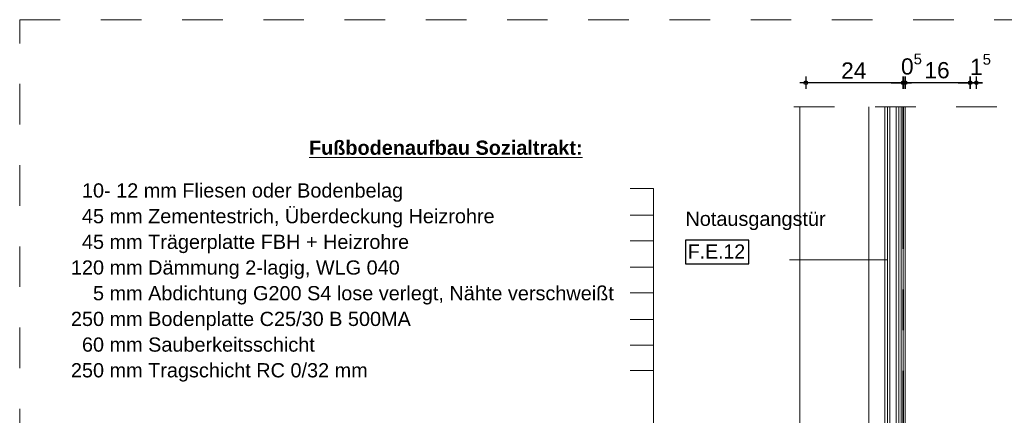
# Model space of a CAD drawing. Header units: metres. Extents: x 1314 to 1415, y -87 to -52.
# Tile 178 of 256: x 1391.034 to 1393.459, y -70.004 to -69.03. Entities that reach past the tile are written whole.
import ezdxf

# ---------------------------------------------------------------- set-up
doc = ezdxf.new("R2010")
doc.units = ezdxf.units.M
doc.header["$PDMODE"] = 65
for name, pattern in [('AUSGEZOGEN', [0]), ('STRICHLINIE_S4', [0.008, 0.006, -0.002]), ('STRICHPUNKT2_S5', [0.5, 0.35, -0.05, 0.05, -0.05]), ('VERDECKT2_S2', [0.15, 0.1, -0.05])]:
    doc.linetypes.add(name, pattern=pattern)
for name, color, linetype, lineweight in [('XR$6$Achsen', 4, 'AUSGEZOGEN', 13), ('XR$6$Logos', 255, 'AUSGEZOGEN', 13), ('XR$6$Maßlinie 1_50', 7, 'AUSGEZOGEN', 25), ('XR$6$Muster', 4, 'AUSGEZOGEN', 13), ('XR$6$Text 1_100', 3, 'AUSGEZOGEN', 18), ('XR$6$Text 1_50', 3, 'AUSGEZOGEN', 18), ('XR$6$Wand', 1, 'AUSGEZOGEN', 50), ('XR$6$Wand Mauerwerk tr_1', 42, 'AUSGEZOGEN', 18)]:
    doc.layers.add(name, color=color, linetype=linetype, lineweight=lineweight)
doc.styles.add('ARIAL', font='arial.ttf')
doc.dimstyles.new('DIMSTYLE_28', dxfattribs={"dimtxt": 0.04, "dimasz": 0.03, "dimexe": 0, "dimexo": 1e-06, "dimgap": 0.02, "dimtad": 2, "dimdec": 1, "dimlfac": 100, "dimrnd": 0.5, "dimzin": 4, "dimdsep": 46, "dimtxsty": 'ARIAL', "dimblk1": 'ALL_ML_KREIS', "dimblk2": 'ALL_ML_KREIS', "dimsah": 1, "dimcen": 0, "dimse1": 1, "dimse2": 1, "dimclrd": 7, "dimclre": 7, "dimclrt": 7, "dimadec": 0, "dimazin": 0, "dimtfac": 1, "dimtdec": 0, "dimtix": 1, "dimtmove": 2, "dimatfit": 3, "dimfxl": 0, "dimtzin": 0, "dimlwd": 0, "dimlwe": 25, "dimarcsym": 0})
doc.dimstyles.new('DIMSTYLE_29', dxfattribs={"dimtxt": 0.04, "dimasz": 0.03, "dimexe": 0, "dimexo": 1e-06, "dimgap": 0.02, "dimtad": 2, "dimdec": 1, "dimlfac": 100, "dimrnd": 0.5, "dimzin": 4, "dimdsep": 46, "dimtxsty": 'ARIAL', "dimblk1": 'ALL_ML_KREIS', "dimblk2": 'ALL_ML_KREIS', "dimsah": 1, "dimcen": 0, "dimse1": 1, "dimse2": 1, "dimclrd": 7, "dimclre": 7, "dimclrt": 7, "dimadec": 0, "dimazin": 0, "dimtfac": 1, "dimtdec": 0, "dimtix": 1, "dimtmove": 2, "dimatfit": 3, "dimfxl": 0, "dimtvp": 1.2, "dimtzin": 0, "dimlwd": 0, "dimlwe": 25, "dimarcsym": 0})

# ---------------------------------------------------------------- blocks, each defined once
blk = doc.blocks.new('ALL_ML_KREIS')
at = {"color": 0, "linetype": 'ByBlock', "lineweight": -2}
for p, q in [((-1, 0), (0.5, 0)), ((0, -0.5), (0, 0.5))]:
    blk.add_line(p, q, dxfattribs=at)
blk.add_circle((0, 0), 0.15, dxfattribs=at)
blk = doc.blocks.new('*D264')
at = {"layer": 'DEFPOINTS', "color": 7, "linetype": 'AUSGEZOGEN', "lineweight": 25, "transparency": 33554687}
for p in [(1393.3897, -69.1848), (1393.3747, -69.2441), (1393.3897, -69.2441)]:
    blk.add_point(p, dxfattribs=at)
at = {"layer": 'XR$6$Maßlinie 1_50', "color": 7, "linetype": 'AUSGEZOGEN', "lineweight": -2, "transparency": 33554687}
blk.add_line((1393.3897, -69.1848), (1393.3747, -69.1848), dxfattribs=at)
at = {"layer": 'XR$6$Maßlinie 1_50', "color": 7, "linetype": 'AUSGEZOGEN', "lineweight": 25, "transparency": 33554687, "xscale": 0.03, "yscale": 0.03, "zscale": 0.03}
for p, rotation in [((1393.3897, -69.1848), 360), ((1393.3747, -69.1848), 180)]:
    blk.add_blockref('ALL_ML_KREIS', p, dxfattribs=dict(at, rotation=rotation))
at = {"layer": 'XR$6$Maßlinie 1_50', "color": 7, "linetype": 'AUSGEZOGEN', "lineweight": 25, "transparency": 33554687, "insert": (1393.4, -69.1398), "char_height": 0.04, "width": 0.12, "attachment_point": 5, "style": 'ARIAL'}
blk.add_mtext('\\A1;{\\A1;{1\\H0.026400;\\S5^ ;}}', dxfattribs=at)
blk = doc.blocks.new('*D265')
at = {"layer": 'DEFPOINTS', "color": 7, "linetype": 'AUSGEZOGEN', "lineweight": 25, "transparency": 33554687}
for p in [(1393.3747, -69.1848), (1393.2147, -69.2441), (1393.3747, -69.2441)]:
    blk.add_point(p, dxfattribs=at)
at = {"layer": 'XR$6$Maßlinie 1_50', "color": 7, "linetype": 'AUSGEZOGEN', "lineweight": -2, "transparency": 33554687}
blk.add_line((1393.3747, -69.1848), (1393.2147, -69.1848), dxfattribs=at)
at = {"layer": 'XR$6$Maßlinie 1_50', "color": 7, "linetype": 'AUSGEZOGEN', "lineweight": 25, "transparency": 33554687, "xscale": 0.03, "yscale": 0.03, "zscale": 0.03}
for p, rotation in [((1393.2147, -69.1848), 180), ((1393.3747, -69.1848), 360)]:
    blk.add_blockref('ALL_ML_KREIS', p, dxfattribs=dict(at, rotation=rotation))
at = {"layer": 'XR$6$Maßlinie 1_50', "color": 7, "linetype": 'AUSGEZOGEN', "lineweight": 25, "transparency": 33554687, "insert": (1393.2929, -69.1542), "char_height": 0.04, "width": 0.16, "attachment_point": 5, "style": 'ARIAL'}
blk.add_mtext('\\A1;{\\A1;{16\\H0.026400;\\S^ ;}}', dxfattribs=at)
blk = doc.blocks.new('*D266')
at = {"layer": 'DEFPOINTS', "color": 7, "linetype": 'AUSGEZOGEN', "lineweight": 25, "transparency": 33554687}
for p in [(1393.2147, -69.1848), (1393.2097, -69.2441), (1393.2147, -69.2441)]:
    blk.add_point(p, dxfattribs=at)
at = {"layer": 'XR$6$Maßlinie 1_50', "color": 7, "linetype": 'AUSGEZOGEN', "lineweight": -2, "transparency": 33554687}
blk.add_line((1393.2147, -69.1848), (1393.2097, -69.1848), dxfattribs=at)
at = {"layer": 'XR$6$Maßlinie 1_50', "color": 7, "linetype": 'AUSGEZOGEN', "lineweight": 25, "transparency": 33554687, "xscale": 0.03, "yscale": 0.03, "zscale": 0.03}
for p, rotation in [((1393.2147, -69.1848), 360), ((1393.2097, -69.1848), 180)]:
    blk.add_blockref('ALL_ML_KREIS', p, dxfattribs=dict(at, rotation=rotation))
at = {"layer": 'XR$6$Maßlinie 1_50', "color": 7, "linetype": 'AUSGEZOGEN', "lineweight": 25, "transparency": 33554687, "insert": (1393.23, -69.1392), "char_height": 0.04, "width": 0.12, "attachment_point": 5, "style": 'ARIAL'}
blk.add_mtext('\\A1;{\\A1;{0\\H0.026400;\\S5^ ;}}', dxfattribs=at)
blk = doc.blocks.new('*D267')
at = {"layer": 'DEFPOINTS', "color": 7, "linetype": 'AUSGEZOGEN', "lineweight": 25, "transparency": 33554687}
for p in [(1393.2097, -69.1848), (1392.9697, -69.2441), (1393.2097, -69.2441)]:
    blk.add_point(p, dxfattribs=at)
at = {"layer": 'XR$6$Maßlinie 1_50', "color": 7, "linetype": 'AUSGEZOGEN', "lineweight": -2, "transparency": 33554687}
blk.add_line((1393.2097, -69.1848), (1392.9697, -69.1848), dxfattribs=at)
at = {"layer": 'XR$6$Maßlinie 1_50', "color": 7, "linetype": 'AUSGEZOGEN', "lineweight": 25, "transparency": 33554687, "xscale": 0.03, "yscale": 0.03, "zscale": 0.03}
for p, rotation in [((1392.9697, -69.1848), 180), ((1393.2097, -69.1848), 360)]:
    blk.add_blockref('ALL_ML_KREIS', p, dxfattribs=dict(at, rotation=rotation))
at = {"layer": 'XR$6$Maßlinie 1_50', "color": 7, "linetype": 'AUSGEZOGEN', "lineweight": 25, "transparency": 33554687, "insert": (1393.0879, -69.1548), "char_height": 0.04, "width": 0.16, "attachment_point": 5, "style": 'ARIAL'}
blk.add_mtext('\\A1;{\\A1;{24\\H0.026400;\\S^ ;}}', dxfattribs=at)

msp = doc.modelspace()

# ---------------------------------------------------------------- linework, layer by layer
at = {"layer": 'XR$6$Achsen', "color": 4, "linetype": 'STRICHPUNKT2_S5', "lineweight": 35, "transparency": 33554687}
msp.add_line((1393.2097, -69.2441), (1393.2097, -71.5375), dxfattribs=at)
at = {"layer": 'XR$6$Logos', "color": 255, "linetype": 'AUSGEZOGEN', "lineweight": 13, "transparency": 33554687}
for p, q in [((1393.1246, -70.1718), (1393.1246, -69.2441)), ((1393.1646, -70.1718), (1393.1646, -69.2441)), ((1393.1766, -70.1853), (1393.1766, -69.2441)), ((1393.1926, -69.2441), (1393.1926, -70.1853)), ((1393.2046, -70.1706), (1393.2046, -69.2441)), ((1393.2096, -70.1718), (1393.2096, -69.2441))]:
    msp.add_line(p, q, dxfattribs=at)
msp.add_lwpolyline([(1393.1986, -69.2441), (1393.1986, -70.1213), (1393.1986, -70.1853), (1393.1706, -70.1853), (1393.1706, -69.2441)], dxfattribs=at)
at = {"layer": 'XR$6$Muster', "color": 4, "linetype": 'AUSGEZOGEN', "lineweight": 13, "transparency": 33554687}
msp.add_line((1393.2147, -71.1545), (1393.2147, -69.2441), dxfattribs=at)
at = {"layer": 'XR$6$Text 1_100', "color": 3, "linetype": 'AUSGEZOGEN', "lineweight": 18, "transparency": 33554687}
for p, q in [((1392.5369, -69.4454), (1392.5949, -69.4454)), ((1392.5949, -69.4454), (1392.5949, -70.6707)), ((1392.5369, -69.5108), (1392.5949, -69.5108)), ((1392.5369, -69.574), (1392.5949, -69.574)), ((1392.5369, -69.6394), (1392.5949, -69.6394)), ((1392.5369, -69.7026), (1392.5949, -69.7026)), ((1392.5369, -69.768), (1392.5949, -69.768)), ((1392.5369, -69.8308), (1392.5949, -69.8308)), ((1392.5369, -69.8936), (1392.5949, -69.8936))]:
    msp.add_line(p, q, dxfattribs=at)
at = {"layer": 'XR$6$Text 1_50', "color": 4, "linetype": 'AUSGEZOGEN', "lineweight": 13, "transparency": 33554687}
msp.add_line((1392.9297, -69.6214), (1393.1697, -69.6214), dxfattribs=at)
at = {"layer": 'XR$6$Text 1_50', "color": 7, "linetype": 'AUSGEZOGEN', "lineweight": 25, "transparency": 33554687}
msp.add_lwpolyline([(1392.6734, -69.6308), (1392.8291, -69.6308), (1392.8291, -69.5724), (1392.6734, -69.5724), (1392.6734, -69.6308)], dxfattribs=at)
at = {"layer": 'XR$6$Wand', "color": 1, "linetype": 'VERDECKT2_S2', "lineweight": 13, "transparency": 33554687}
msp.add_line((1393.4403, -69.2441), (1392.866, -69.2441), dxfattribs=at)
at = {"layer": 'XR$6$Wand', "color": 1, "linetype": 'AUSGEZOGEN', "lineweight": 13, "transparency": 33554687}
msp.add_line((1392.9547, -69.2441), (1392.9547, -70.1965), dxfattribs=at)
at = {"layer": 'XR$6$Wand Mauerwerk tr_1', "color": 7, "linetype": 'STRICHLINIE_S4', "lineweight": 18, "transparency": 33554687}
msp.add_lwpolyline([(1391.034, -69.0296), (1394.7165, -69.0296), (1394.7165, -71.8879), (1391.034, -71.8879), (1391.034, -69.0296)], close=True, dxfattribs=at)

# ---------------------------------------------------------------- texts
at = {"layer": 'XR$6$Text 1_100', "color": 3, "linetype": 'AUSGEZOGEN', "lineweight": 18, "transparency": 33554687, "insert": (1391.7464, -69.3628), "char_height": 0.035, "width": 0.692531, "attachment_point": 7, "style": 'ARIAL'}
msp.add_mtext('\\A1;{\\L\\fArial|i0|b1;\\H0.035000;\\W1.000000;\\C3;Fußbodenaufbau Sozialtrakt:\\l}\\P', dxfattribs=at)
at = {"layer": 'XR$6$Text 1_100', "color": 3, "linetype": 'AUSGEZOGEN', "lineweight": 18, "transparency": 33554687, "insert": (1391.1601, -69.4326), "char_height": 0.035, "width": 1.358555, "attachment_point": 1, "line_spacing_factor": 1.084337, "style": 'ARIAL'}
msp.add_mtext('\\A1;{\\fArial|i0|b0;\\H0.035000;\\W1.000000;\\C3;  10- 12 mm Fliesen oder Bodenbelag}\\P{\\fArial|i0|b0;\\H0.035000;\\W1.000000;\\C3;  45 mm Zementestrich, Überdeckung Heizrohre}\\P{\\fArial|i0|b0;\\H0.035000;\\W1.000000;\\C3;  45 mm Trägerplatte FBH + Heizrohre}\\P{\\fArial|i0|b0;\\H0.035000;\\W1.000000;\\C3;120 mm Dämmung 2-lagig, WLG 040}\\P{\\fArial|i0|b0;\\H0.035000;\\W1.000000;\\C3;    5 mm Abdichtung G200 S4 lose verlegt, Nähte verschweißt}\\P{\\fArial|i0|b0;\\H0.035000;\\W1.000000;\\C3;250 mm Bodenplatte C25/30 B 500MA}\\P{\\fArial|i0|b0;\\H0.035000;\\W1.000000;\\C3;  60 mm Sauberkeitsschicht }\\P{\\fArial|i0|b0;\\H0.035000;\\W1.000000;\\C3;250 mm Tragschicht RC 0/32 mm}\\P', dxfattribs=at)
at = {"layer": 'XR$6$Text 1_50', "color": 7, "linetype": 'AUSGEZOGEN', "lineweight": 25, "transparency": 33554687, "char_height": 0.035, "attachment_point": 7, "style": 'ARIAL'}
for s, insert, width in [('\\W1.00;Notausgangstür', (1392.6734, -69.5479), 0.362633), ('\\W0.98;F.E.12', (1392.6792, -69.6179), 0.161158)]:
    msp.add_mtext(s, dxfattribs=dict(at, insert=insert, width=width))

# ---------------------------------------------------------------- dimensions: what is measured, and where the dimension line sits
at = {"layer": 'XR$6$Maßlinie 1_50', "color": 7, "linetype": 'AUSGEZOGEN', "lineweight": 25, "transparency": 33554687}
for base, p1, p2, dimstyle, picture, middle in [((1393.2097, -69.1848), (1393.2147, -69.2441), (1393.2097, -69.2441), 'DIMSTYLE_29', '*D266', (1393.23, -69.1392)), ((1393.3747, -69.1848), (1393.3897, -69.2441), (1393.3747, -69.2441), 'DIMSTYLE_29', '*D264', (1393.4, -69.1398)), ((1392.9697, -69.1848), (1393.2097, -69.2441), (1392.9697, -69.2441), 'DIMSTYLE_28', '*D267', (1393.0879, -69.1548)), ((1393.2147, -69.1848), (1393.3747, -69.2441), (1393.2147, -69.2441), 'DIMSTYLE_28', '*D265', (1393.2929, -69.1542))]:
    dim = msp.add_linear_dim(base=base, p1=p1, p2=p2, angle=180, dimstyle=dimstyle, override={"dimpost": '<>', "dimclrd": 7, "dimclre": 7, "dimclrt": 7, "dimlwd": 0, "dimlwe": 25}, dxfattribs=at)
    dim.commit()
    dim.dimension.update_dxf_attribs({"geometry": picture, "text_midpoint": middle, "dimtype": 160})

doc.saveas('drawing.dxf')
